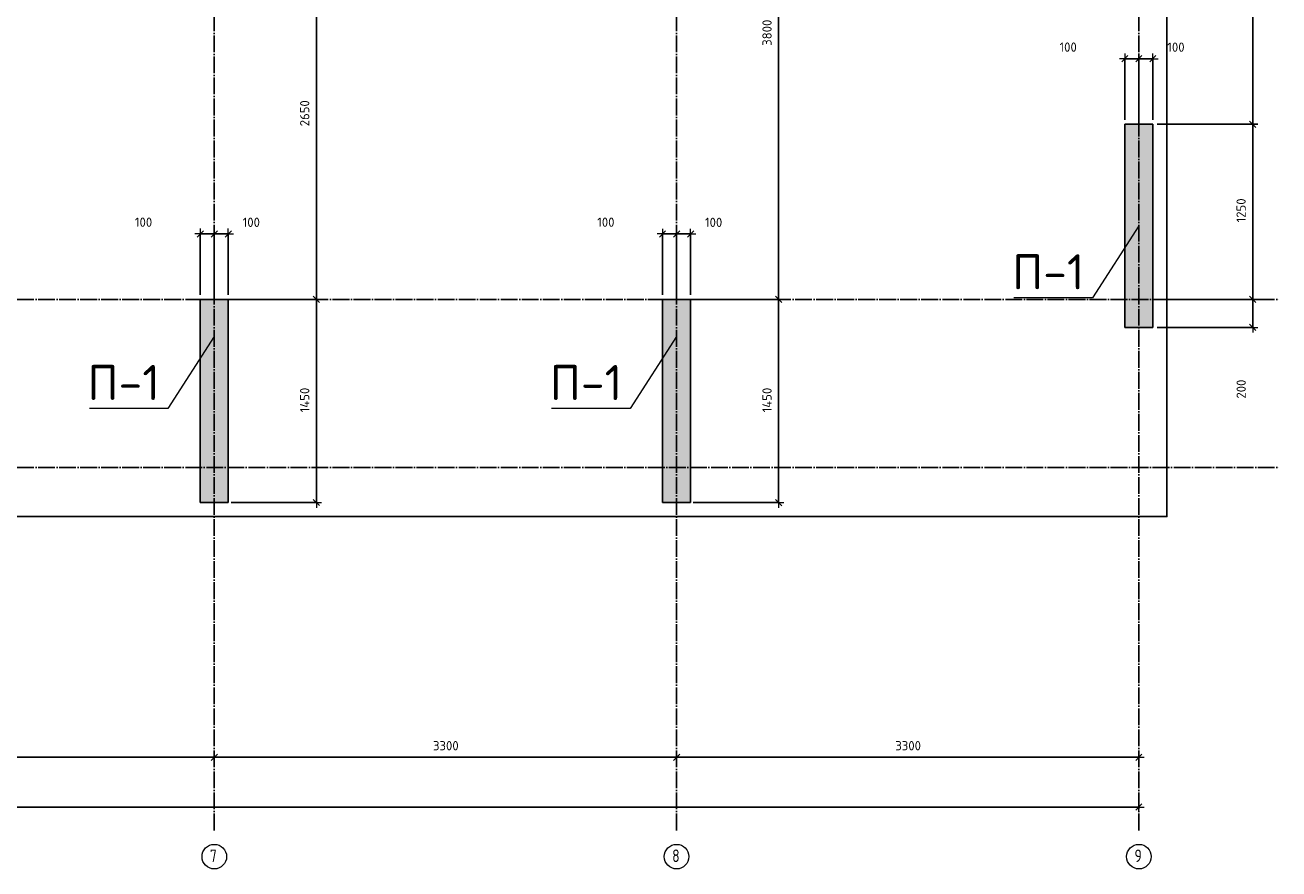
# Model space of a CAD drawing. Header units: millimetres. Extents: x -37663 to 118746, y -2869 to 47508.
# Tile 40 of 54: x 57100 to 66050, y -2865 to 3158. Entities that reach past the tile are written whole.
import ezdxf

# ---------------------------------------------------------------- set-up
doc = ezdxf.new("R2010")
doc.units = ezdxf.units.MM
doc.header["$PDMODE"] = 65
doc.linetypes.add('______11', pattern=[150, 120, -15, 0, -15])
doc.linetypes.add('______5', pattern=[330, 240, -30, 30, -30])
for name, color, linetype, lineweight in [('Standard', 7, 'Continuous', 25), ('Высотная отметка (отверстия)', 7, 'Continuous', 13), ('Размерная линия_ общее', 7, 'Continuous', 13)]:
    doc.layers.add(name, color=color, linetype=linetype, lineweight=lineweight)
doc.layers.add('Осевая линия_ общее', color=7, linetype='______5', lineweight=13, true_color=0xa0a0a0)
doc.styles.add('ISOCPEUR', font='ISOCPEUR')
doc.dimstyles.new('DIMSTYLE_3', dxfattribs={"dimtxt": 66, "dimasz": 75, "dimexe": 0, "dimexo": 0, "dimgap": 33, "dimtad": 2, "dimdec": 0, "dimrnd": 5, "dimzin": 12, "dimdsep": 46, "dimtxsty": 'ISOCPEUR', "dimblk1": 'ALL_ML_STRICH', "dimblk2": 'ALL_ML_STRICH', "dimsah": 1, "dimcen": 0, "dimclrd": 7, "dimclre": 256, "dimclrt": 7, "dimadec": 0, "dimazin": 0, "dimtfac": 1, "dimtdec": 0, "dimtix": 1, "dimtmove": 2, "dimatfit": 3, "dimfxl": 0, "dimtzin": 0, "dimlwd": 0, "dimlwe": -3, "dimarcsym": 0})
doc.dimstyles.new('DIMSTYLE_5', dxfattribs={"dimtxt": 66, "dimasz": 75, "dimexe": 0, "dimexo": 0, "dimgap": 33, "dimtad": 2, "dimdec": 0, "dimrnd": 5, "dimzin": 12, "dimdsep": 46, "dimtxsty": 'ISOCPEUR', "dimblk1": 'ALL_ML_STRICH', "dimblk2": 'ALL_ML_STRICH', "dimsah": 1, "dimcen": 0, "dimclrd": 7, "dimclre": 256, "dimclrt": 7, "dimadec": 0, "dimazin": 0, "dimtfac": 1, "dimtdec": 0, "dimtix": 1, "dimtmove": 2, "dimatfit": 3, "dimfxl": 0, "dimtvp": 1.2, "dimtzin": 0, "dimlwd": 0, "dimlwe": -3, "dimarcsym": 0})

# ---------------------------------------------------------------- blocks, each defined once
blk = doc.blocks.new('ALL_ML_STRICH')
at = {"color": 0, "linetype": 'ByBlock', "lineweight": -2}
for p, q in [((-1, 0), (0.5, 0)), ((-0.3, -0.3), (0.3, 0.3)), ((0, -0.5), (0, 0.5))]:
    blk.add_line(p, q, dxfattribs=at)
blk = doc.blocks.new('*D35')
at = {"layer": 'DEFPOINTS', "color": 7, "linetype": 'Continuous', "lineweight": 13, "transparency": 33554687}
for p in [(40000, -2423.6), (65050, -2457.7), (40000, -2523.1)]:
    blk.add_point(p, dxfattribs=at)
at = {"layer": 'Размерная линия_ общее', "color": 253, "linetype": 'Continuous', "lineweight": -2, "true_color": 0xa0a0a0, "transparency": 33554687}
for p, q in [((40000, -2503.1), (40000, -2423.6)), ((65050, -2437.7), (65050, -2423.6))]:
    blk.add_line(p, q, dxfattribs=at)
at = {"layer": 'Размерная линия_ общее', "color": 7, "linetype": 'Continuous', "lineweight": -2, "transparency": 33554687}
blk.add_line((40000, -2423.6), (65050, -2423.6), dxfattribs=at)
at = {"layer": 'Размерная линия_ общее', "color": 7, "linetype": 'Continuous', "lineweight": 13, "transparency": 33554687, "xscale": 75, "yscale": 75, "zscale": 75, "rotation": 180}
blk.add_blockref('ALL_ML_STRICH', (40000, -2423.6), dxfattribs=at)
at = {"layer": 'Размерная линия_ общее', "color": 7, "linetype": 'Continuous', "lineweight": 13, "transparency": 33554687, "xscale": 75, "yscale": 75, "zscale": 75}
blk.add_blockref('ALL_ML_STRICH', (65050, -2423.6), dxfattribs=at)
at = {"layer": 'Размерная линия_ общее', "color": 7, "linetype": 'Continuous', "lineweight": 13, "transparency": 33554687, "insert": (52528.3, -2340.6), "char_height": 66, "width": 330, "attachment_point": 5, "style": 'ISOCPEUR'}
blk.add_mtext('\\A1;{25050}', dxfattribs=at)
blk = doc.blocks.new('СЛОЖНЫЙ_ОБЪЕКТ_0')
at = {"layer": 'Осевая линия_ общее', "color": 253, "linetype": '______11', "lineweight": -3, "true_color": 0xa0a0a0, "transparency": 33554687}
for p, q in [((58450, -2590), (58450, 20630)), ((65050, -2590), (65050, 14620)), ((61750, -2590), (61750, 14510)), ((37230, 1200), (66050, 1200)), ((37230, 0), (66050, 0))]:
    blk.add_line(p, q, dxfattribs=at)
at = {"layer": 'Осевая линия_ общее', "color": 7, "linetype": 'Continuous', "lineweight": 13, "transparency": 33554687}
for centre in [(58450.7, -2777.6), (61750.7, -2777.6), (65050.7, -2777.6)]:
    blk.add_circle(centre, 87.7, dxfattribs=at)
at = {"layer": 'Осевая линия_ общее', "color": 7, "linetype": 'Continuous', "lineweight": 13, "transparency": 33554687, "char_height": 90, "width": 97.922, "attachment_point": 7, "style": 'ISOCPEUR'}
for s, insert in [('\\W0.78;7', (58419.2, -2816.7)), ('\\W0.78;8', (61719.2, -2816.7)), ('\\W0.78;9', (65019.2, -2816.7))]:
    blk.add_mtext(s, dxfattribs=dict(at, insert=insert))
blk = doc.blocks.new('*D42')
at = {"layer": 'DEFPOINTS', "color": 7, "linetype": 'Continuous', "lineweight": 13, "transparency": 33554687}
for p in [(55150, -1990), (55150, -2068.8), (58450, -2071.3)]:
    blk.add_point(p, dxfattribs=at)
at = {"layer": 'Размерная линия_ общее', "color": 253, "linetype": 'Continuous', "lineweight": -2, "true_color": 0xa0a0a0, "transparency": 33554687}
for p, q in [((55150, -2090), (55150, -2068.8)), ((58450, -2068.8), (58450, -2068.8))]:
    blk.add_line(p, q, dxfattribs=at)
at = {"layer": 'Размерная линия_ общее', "color": 7, "linetype": 'Continuous', "lineweight": -2, "transparency": 33554687}
blk.add_line((55150, -2068.8), (58450, -2068.8), dxfattribs=at)
at = {"layer": 'Размерная линия_ общее', "color": 7, "linetype": 'Continuous', "lineweight": 13, "transparency": 33554687, "xscale": 75, "yscale": 75, "zscale": 75, "rotation": 180}
blk.add_blockref('ALL_ML_STRICH', (55150, -2068.8), dxfattribs=at)
at = {"layer": 'Размерная линия_ общее', "color": 7, "linetype": 'Continuous', "lineweight": 13, "transparency": 33554687, "xscale": 75, "yscale": 75, "zscale": 75}
blk.add_blockref('ALL_ML_STRICH', (58450, -2068.8), dxfattribs=at)
at = {"layer": 'Размерная линия_ общее', "color": 7, "linetype": 'Continuous', "lineweight": 13, "transparency": 33554687, "insert": (56803.3, -1985.8), "char_height": 66, "width": 264, "attachment_point": 5, "style": 'ISOCPEUR'}
blk.add_mtext('\\A1;{3300}', dxfattribs=at)
blk = doc.blocks.new('*D43')
at = {"layer": 'DEFPOINTS', "color": 7, "linetype": 'Continuous', "lineweight": 13, "transparency": 33554687}
for p in [(61750, -1976.4), (58450, -2068.8), (58450, -2071.3)]:
    blk.add_point(p, dxfattribs=at)
at = {"layer": 'Размерная линия_ общее', "color": 253, "linetype": 'Continuous', "lineweight": -2, "true_color": 0xa0a0a0, "transparency": 33554687}
for p, q in [((58450, -2068.8), (58450, -2068.8)), ((61750, -2076.4), (61750, -2068.8))]:
    blk.add_line(p, q, dxfattribs=at)
at = {"layer": 'Размерная линия_ общее', "color": 7, "linetype": 'Continuous', "lineweight": -2, "transparency": 33554687}
blk.add_line((58450, -2068.8), (61750, -2068.8), dxfattribs=at)
at = {"layer": 'Размерная линия_ общее', "color": 7, "linetype": 'Continuous', "lineweight": 13, "transparency": 33554687, "xscale": 75, "yscale": 75, "zscale": 75, "rotation": 180}
blk.add_blockref('ALL_ML_STRICH', (58450, -2068.8), dxfattribs=at)
at = {"layer": 'Размерная линия_ общее', "color": 7, "linetype": 'Continuous', "lineweight": 13, "transparency": 33554687, "xscale": 75, "yscale": 75, "zscale": 75}
blk.add_blockref('ALL_ML_STRICH', (61750, -2068.8), dxfattribs=at)
at = {"layer": 'Размерная линия_ общее', "color": 7, "linetype": 'Continuous', "lineweight": 13, "transparency": 33554687, "insert": (60103.3, -1985.8), "char_height": 66, "width": 264, "attachment_point": 5, "style": 'ISOCPEUR'}
blk.add_mtext('\\A1;{3300}', dxfattribs=at)
blk = doc.blocks.new('*D44')
at = {"layer": 'DEFPOINTS', "color": 7, "linetype": 'Continuous', "lineweight": 13, "transparency": 33554687}
for p in [(61750, -1976.4), (65050, -1976.4), (61750, -2068.8)]:
    blk.add_point(p, dxfattribs=at)
at = {"layer": 'Размерная линия_ общее', "color": 253, "linetype": 'Continuous', "lineweight": -2, "true_color": 0xa0a0a0, "transparency": 33554687}
for p, q in [((61750, -2076.4), (61750, -2068.8)), ((65050, -2076.4), (65050, -2068.8))]:
    blk.add_line(p, q, dxfattribs=at)
at = {"layer": 'Размерная линия_ общее', "color": 7, "linetype": 'Continuous', "lineweight": -2, "transparency": 33554687}
blk.add_line((61750, -2068.8), (65050, -2068.8), dxfattribs=at)
at = {"layer": 'Размерная линия_ общее', "color": 7, "linetype": 'Continuous', "lineweight": 13, "transparency": 33554687, "xscale": 75, "yscale": 75, "zscale": 75, "rotation": 180}
blk.add_blockref('ALL_ML_STRICH', (61750, -2068.8), dxfattribs=at)
at = {"layer": 'Размерная линия_ общее', "color": 7, "linetype": 'Continuous', "lineweight": 13, "transparency": 33554687, "xscale": 75, "yscale": 75, "zscale": 75}
blk.add_blockref('ALL_ML_STRICH', (65050, -2068.8), dxfattribs=at)
at = {"layer": 'Размерная линия_ общее', "color": 7, "linetype": 'Continuous', "lineweight": 13, "transparency": 33554687, "insert": (63403.3, -1985.8), "char_height": 66, "width": 264, "attachment_point": 5, "style": 'ISOCPEUR'}
blk.add_mtext('\\A1;{3300}', dxfattribs=at)
blk = doc.blocks.new('*D90')
at = {"layer": 'DEFPOINTS', "color": 7, "linetype": 'Continuous', "lineweight": 13, "transparency": 33554687}
for p in [(58550, 1200), (58550, -250), (59179, -250)]:
    blk.add_point(p, dxfattribs=at)
at = {"layer": 'Размерная линия_ общее', "color": 253, "linetype": 'Continuous', "lineweight": -2, "true_color": 0xa0a0a0, "transparency": 33554687}
for p, q in [((58570, 1200), (59179, 1200)), ((58570, -250), (59179, -250))]:
    blk.add_line(p, q, dxfattribs=at)
at = {"layer": 'Размерная линия_ общее', "color": 7, "linetype": 'Continuous', "lineweight": -2, "transparency": 33554687}
blk.add_line((59179, -250), (59179, 1200), dxfattribs=at)
at = {"layer": 'Размерная линия_ общее', "color": 7, "linetype": 'Continuous', "lineweight": 13, "transparency": 33554687, "xscale": 75, "yscale": 75, "zscale": 75}
for p, rotation in [((59179, 1200), 90), ((59179, -250), 270)]:
    blk.add_blockref('ALL_ML_STRICH', p, dxfattribs=dict(at, rotation=rotation))
at = {"layer": 'Размерная линия_ общее', "color": 7, "linetype": 'Continuous', "lineweight": 13, "transparency": 33554687, "insert": (59096, 481.6), "char_height": 66, "width": 264, "attachment_point": 5, "rotation": 90, "style": 'ISOCPEUR'}
blk.add_mtext('\\A1;{1450}', dxfattribs=at)
blk = doc.blocks.new('*D91')
at = {"layer": 'DEFPOINTS', "color": 7, "linetype": 'Continuous', "lineweight": 13, "transparency": 33554687}
for p in [(58550, 3850), (58550, 1200), (59179, 1200)]:
    blk.add_point(p, dxfattribs=at)
at = {"layer": 'Размерная линия_ общее', "color": 253, "linetype": 'Continuous', "lineweight": -2, "true_color": 0xa0a0a0, "transparency": 33554687}
for p, q in [((58570, 3850), (59179, 3850)), ((58570, 1200), (59179, 1200))]:
    blk.add_line(p, q, dxfattribs=at)
at = {"layer": 'Размерная линия_ общее', "color": 7, "linetype": 'Continuous', "lineweight": -2, "transparency": 33554687}
blk.add_line((59179, 1200), (59179, 3850), dxfattribs=at)
at = {"layer": 'Размерная линия_ общее', "color": 7, "linetype": 'Continuous', "lineweight": 13, "transparency": 33554687, "xscale": 75, "yscale": 75, "zscale": 75}
for p, rotation in [((59179, 3850), 90), ((59179, 1200), 270)]:
    blk.add_blockref('ALL_ML_STRICH', p, dxfattribs=dict(at, rotation=rotation))
at = {"layer": 'Размерная линия_ общее', "color": 7, "linetype": 'Continuous', "lineweight": 13, "transparency": 33554687, "insert": (59096, 2528.3), "char_height": 66, "width": 264, "attachment_point": 5, "rotation": 90, "style": 'ISOCPEUR'}
blk.add_mtext('\\A1;{2650}', dxfattribs=at)
blk = doc.blocks.new('*D143')
at = {"layer": 'DEFPOINTS', "color": 7, "linetype": 'Continuous', "lineweight": 13, "transparency": 33554687}
for p in [(61850, 1199.8), (61850, -250.2), (62479, -250.2)]:
    blk.add_point(p, dxfattribs=at)
at = {"layer": 'Размерная линия_ общее', "color": 253, "linetype": 'Continuous', "lineweight": -2, "true_color": 0xa0a0a0, "transparency": 33554687}
for p, q in [((61870, 1199.8), (62479, 1199.8)), ((61870, -250.2), (62479, -250.2))]:
    blk.add_line(p, q, dxfattribs=at)
at = {"layer": 'Размерная линия_ общее', "color": 7, "linetype": 'Continuous', "lineweight": -2, "transparency": 33554687}
blk.add_line((62479, -250.2), (62479, 1199.8), dxfattribs=at)
at = {"layer": 'Размерная линия_ общее', "color": 7, "linetype": 'Continuous', "lineweight": 13, "transparency": 33554687, "xscale": 75, "yscale": 75, "zscale": 75}
for p, rotation in [((62479, 1199.8), 90), ((62479, -250.2), 270)]:
    blk.add_blockref('ALL_ML_STRICH', p, dxfattribs=dict(at, rotation=rotation))
at = {"layer": 'Размерная линия_ общее', "color": 7, "linetype": 'Continuous', "lineweight": 13, "transparency": 33554687, "insert": (62396, 481.4), "char_height": 66, "width": 264, "attachment_point": 5, "rotation": 90, "style": 'ISOCPEUR'}
blk.add_mtext('\\A1;{1450}', dxfattribs=at)
blk = doc.blocks.new('*D144')
at = {"layer": 'DEFPOINTS', "color": 7, "linetype": 'Continuous', "lineweight": 13, "transparency": 33554687}
for p in [(61850, 5000), (61850, 1199.8), (62479, 1199.8)]:
    blk.add_point(p, dxfattribs=at)
at = {"layer": 'Размерная линия_ общее', "color": 253, "linetype": 'Continuous', "lineweight": -2, "true_color": 0xa0a0a0, "transparency": 33554687}
for p, q in [((61870, 5000), (62479, 5000)), ((61870, 1199.8), (62479, 1199.8))]:
    blk.add_line(p, q, dxfattribs=at)
at = {"layer": 'Размерная линия_ общее', "color": 7, "linetype": 'Continuous', "lineweight": -2, "transparency": 33554687}
blk.add_line((62479, 1199.8), (62479, 5000), dxfattribs=at)
at = {"layer": 'Размерная линия_ общее', "color": 7, "linetype": 'Continuous', "lineweight": 13, "transparency": 33554687, "xscale": 75, "yscale": 75, "zscale": 75}
for p, rotation in [((62479, 5000), 90), ((62479, 1199.8), 270)]:
    blk.add_blockref('ALL_ML_STRICH', p, dxfattribs=dict(at, rotation=rotation))
at = {"layer": 'Размерная линия_ общее', "color": 7, "linetype": 'Continuous', "lineweight": 13, "transparency": 33554687, "insert": (62396, 3103.2), "char_height": 66, "width": 264, "attachment_point": 5, "rotation": 90, "style": 'ISOCPEUR'}
blk.add_mtext('\\A1;{3800}', dxfattribs=at)
blk = doc.blocks.new('*D290')
at = {"layer": 'DEFPOINTS', "color": 7, "linetype": 'Continuous', "lineweight": 13, "transparency": 33554687}
for p in [(65160, 1200), (65160, 1000), (65863, 1000)]:
    blk.add_point(p, dxfattribs=at)
at = {"layer": 'Размерная линия_ общее', "color": 253, "linetype": 'Continuous', "lineweight": -2, "true_color": 0xa0a0a0, "transparency": 33554687}
for p, q in [((65180, 1200), (65863, 1200)), ((65180, 1000), (65863, 1000))]:
    blk.add_line(p, q, dxfattribs=at)
at = {"layer": 'Размерная линия_ общее', "color": 7, "linetype": 'Continuous', "lineweight": -2, "transparency": 33554687}
blk.add_line((65863, 1000), (65863, 1200), dxfattribs=at)
at = {"layer": 'Размерная линия_ общее', "color": 7, "linetype": 'Continuous', "lineweight": 13, "transparency": 33554687, "xscale": 75, "yscale": 75, "zscale": 75}
for p, rotation in [((65863, 1200), 90), ((65863, 1000), 270)]:
    blk.add_blockref('ALL_ML_STRICH', p, dxfattribs=dict(at, rotation=rotation))
at = {"layer": 'Размерная линия_ общее', "color": 7, "linetype": 'Continuous', "lineweight": 13, "transparency": 33554687, "insert": (65780.6, 559.4), "char_height": 66, "width": 198, "attachment_point": 5, "rotation": 90, "style": 'ISOCPEUR'}
blk.add_mtext('\\A1;{200}', dxfattribs=at)
blk = doc.blocks.new('*D291')
at = {"layer": 'DEFPOINTS', "color": 7, "linetype": 'Continuous', "lineweight": 13, "transparency": 33554687}
for p in [(65160, 2450), (65160, 1200), (65863, 1200)]:
    blk.add_point(p, dxfattribs=at)
at = {"layer": 'Размерная линия_ общее', "color": 253, "linetype": 'Continuous', "lineweight": -2, "true_color": 0xa0a0a0, "transparency": 33554687}
for p, q in [((65180, 2450), (65863, 2450)), ((65180, 1200), (65863, 1200))]:
    blk.add_line(p, q, dxfattribs=at)
at = {"layer": 'Размерная линия_ общее', "color": 7, "linetype": 'Continuous', "lineweight": -2, "transparency": 33554687}
blk.add_line((65863, 1200), (65863, 2450), dxfattribs=at)
at = {"layer": 'Размерная линия_ общее', "color": 7, "linetype": 'Continuous', "lineweight": 13, "transparency": 33554687, "xscale": 75, "yscale": 75, "zscale": 75}
for p, rotation in [((65863, 2450), 90), ((65863, 1200), 270)]:
    blk.add_blockref('ALL_ML_STRICH', p, dxfattribs=dict(at, rotation=rotation))
at = {"layer": 'Размерная линия_ общее', "color": 7, "linetype": 'Continuous', "lineweight": 13, "transparency": 33554687, "insert": (65780, 1834.9), "char_height": 66, "width": 264, "attachment_point": 5, "rotation": 90, "style": 'ISOCPEUR'}
blk.add_mtext('\\A1;{1250}', dxfattribs=at)
blk = doc.blocks.new('*D292')
at = {"layer": 'DEFPOINTS', "color": 7, "linetype": 'Continuous', "lineweight": 13, "transparency": 33554687}
for p in [(65160, 4680), (65160, 2450), (65863, 2450)]:
    blk.add_point(p, dxfattribs=at)
at = {"layer": 'Размерная линия_ общее', "color": 253, "linetype": 'Continuous', "lineweight": -2, "true_color": 0xa0a0a0, "transparency": 33554687}
for p, q in [((65180, 4680), (65863, 4680)), ((65180, 2450), (65863, 2450))]:
    blk.add_line(p, q, dxfattribs=at)
at = {"layer": 'Размерная линия_ общее', "color": 7, "linetype": 'Continuous', "lineweight": -2, "transparency": 33554687}
blk.add_line((65863, 2450), (65863, 4680), dxfattribs=at)
at = {"layer": 'Размерная линия_ общее', "color": 7, "linetype": 'Continuous', "lineweight": 13, "transparency": 33554687, "xscale": 75, "yscale": 75, "zscale": 75}
for p, rotation in [((65863, 4680), 90), ((65863, 2450), 270)]:
    blk.add_blockref('ALL_ML_STRICH', p, dxfattribs=dict(at, rotation=rotation))
at = {"layer": 'Размерная линия_ общее', "color": 7, "linetype": 'Continuous', "lineweight": 13, "transparency": 33554687, "insert": (65780, 3568.3), "char_height": 66, "width": 264, "attachment_point": 5, "rotation": 90, "style": 'ISOCPEUR'}
blk.add_mtext('\\A1;{2230}', dxfattribs=at)
blk = doc.blocks.new('*D389')
at = {"layer": 'DEFPOINTS', "color": 7, "linetype": 'Continuous', "lineweight": 13, "transparency": 33554687}
for p in [(58350, 1667.2), (58350, 1212.3), (58450, 1212.3)]:
    blk.add_point(p, dxfattribs=at)
at = {"layer": 'Размерная линия_ общее', "color": 253, "linetype": 'Continuous', "lineweight": -2, "true_color": 0xa0a0a0, "transparency": 33554687}
for p, q in [((58350, 1232.3), (58350, 1667.2)), ((58450, 1232.3), (58450, 1667.2))]:
    blk.add_line(p, q, dxfattribs=at)
at = {"layer": 'Размерная линия_ общее', "color": 7, "linetype": 'Continuous', "lineweight": -2, "transparency": 33554687}
blk.add_line((58350, 1667.2), (58450, 1667.2), dxfattribs=at)
at = {"layer": 'Размерная линия_ общее', "color": 7, "linetype": 'Continuous', "lineweight": 13, "transparency": 33554687, "xscale": 75, "yscale": 75, "zscale": 75, "rotation": 180}
blk.add_blockref('ALL_ML_STRICH', (58350, 1667.2), dxfattribs=at)
at = {"layer": 'Размерная линия_ общее', "color": 7, "linetype": 'Continuous', "lineweight": 13, "transparency": 33554687, "xscale": 75, "yscale": 75, "zscale": 75}
blk.add_blockref('ALL_ML_STRICH', (58450, 1667.2), dxfattribs=at)
at = {"layer": 'Размерная линия_ общее', "color": 7, "linetype": 'Continuous', "lineweight": 13, "transparency": 33554687, "insert": (57945.6, 1750.7), "char_height": 66, "width": 198, "attachment_point": 5, "style": 'ISOCPEUR'}
blk.add_mtext('\\A1;{100}', dxfattribs=at)
blk = doc.blocks.new('*D390')
at = {"layer": 'DEFPOINTS', "color": 7, "linetype": 'Continuous', "lineweight": 13, "transparency": 33554687}
for p in [(58450, 1667.2), (58450, 1212.3), (58550, 1212.3)]:
    blk.add_point(p, dxfattribs=at)
at = {"layer": 'Размерная линия_ общее', "color": 253, "linetype": 'Continuous', "lineweight": -2, "true_color": 0xa0a0a0, "transparency": 33554687}
for p, q in [((58450, 1232.3), (58450, 1667.2)), ((58550, 1232.3), (58550, 1667.2))]:
    blk.add_line(p, q, dxfattribs=at)
at = {"layer": 'Размерная линия_ общее', "color": 7, "linetype": 'Continuous', "lineweight": -2, "transparency": 33554687}
blk.add_line((58450, 1667.2), (58550, 1667.2), dxfattribs=at)
at = {"layer": 'Размерная линия_ общее', "color": 7, "linetype": 'Continuous', "lineweight": 13, "transparency": 33554687, "xscale": 75, "yscale": 75, "zscale": 75, "rotation": 180}
blk.add_blockref('ALL_ML_STRICH', (58450, 1667.2), dxfattribs=at)
at = {"layer": 'Размерная линия_ общее', "color": 7, "linetype": 'Continuous', "lineweight": 13, "transparency": 33554687, "xscale": 75, "yscale": 75, "zscale": 75}
blk.add_blockref('ALL_ML_STRICH', (58550, 1667.2), dxfattribs=at)
at = {"layer": 'Размерная линия_ общее', "color": 7, "linetype": 'Continuous', "lineweight": 13, "transparency": 33554687, "insert": (58714.7, 1750), "char_height": 66, "width": 198, "attachment_point": 5, "style": 'ISOCPEUR'}
blk.add_mtext('\\A1;{100}', dxfattribs=at)
blk = doc.blocks.new('*D391')
at = {"layer": 'DEFPOINTS', "color": 7, "linetype": 'Continuous', "lineweight": 13, "transparency": 33554687}
for p in [(61650, 1667), (61650, 1212.1), (61750, 1212.1)]:
    blk.add_point(p, dxfattribs=at)
at = {"layer": 'Размерная линия_ общее', "color": 253, "linetype": 'Continuous', "lineweight": -2, "true_color": 0xa0a0a0, "transparency": 33554687}
for p, q in [((61650, 1232.1), (61650, 1667)), ((61750, 1232.1), (61750, 1667))]:
    blk.add_line(p, q, dxfattribs=at)
at = {"layer": 'Размерная линия_ общее', "color": 7, "linetype": 'Continuous', "lineweight": -2, "transparency": 33554687}
blk.add_line((61650, 1667), (61750, 1667), dxfattribs=at)
at = {"layer": 'Размерная линия_ общее', "color": 7, "linetype": 'Continuous', "lineweight": 13, "transparency": 33554687, "xscale": 75, "yscale": 75, "zscale": 75, "rotation": 180}
blk.add_blockref('ALL_ML_STRICH', (61650, 1667), dxfattribs=at)
at = {"layer": 'Размерная линия_ общее', "color": 7, "linetype": 'Continuous', "lineweight": 13, "transparency": 33554687, "xscale": 75, "yscale": 75, "zscale": 75}
blk.add_blockref('ALL_ML_STRICH', (61750, 1667), dxfattribs=at)
at = {"layer": 'Размерная линия_ общее', "color": 7, "linetype": 'Continuous', "lineweight": 13, "transparency": 33554687, "insert": (61245.6, 1750.5), "char_height": 66, "width": 198, "attachment_point": 5, "style": 'ISOCPEUR'}
blk.add_mtext('\\A1;{100}', dxfattribs=at)
blk = doc.blocks.new('*D392')
at = {"layer": 'DEFPOINTS', "color": 7, "linetype": 'Continuous', "lineweight": 13, "transparency": 33554687}
for p in [(61750, 1667), (61750, 1212.1), (61850, 1212.1)]:
    blk.add_point(p, dxfattribs=at)
at = {"layer": 'Размерная линия_ общее', "color": 253, "linetype": 'Continuous', "lineweight": -2, "true_color": 0xa0a0a0, "transparency": 33554687}
for p, q in [((61750, 1232.1), (61750, 1667)), ((61850, 1232.1), (61850, 1667))]:
    blk.add_line(p, q, dxfattribs=at)
at = {"layer": 'Размерная линия_ общее', "color": 7, "linetype": 'Continuous', "lineweight": -2, "transparency": 33554687}
blk.add_line((61750, 1667), (61850, 1667), dxfattribs=at)
at = {"layer": 'Размерная линия_ общее', "color": 7, "linetype": 'Continuous', "lineweight": 13, "transparency": 33554687, "xscale": 75, "yscale": 75, "zscale": 75, "rotation": 180}
blk.add_blockref('ALL_ML_STRICH', (61750, 1667), dxfattribs=at)
at = {"layer": 'Размерная линия_ общее', "color": 7, "linetype": 'Continuous', "lineweight": 13, "transparency": 33554687, "xscale": 75, "yscale": 75, "zscale": 75}
blk.add_blockref('ALL_ML_STRICH', (61850, 1667), dxfattribs=at)
at = {"layer": 'Размерная линия_ общее', "color": 7, "linetype": 'Continuous', "lineweight": 13, "transparency": 33554687, "insert": (62014.7, 1749.8), "char_height": 66, "width": 198, "attachment_point": 5, "style": 'ISOCPEUR'}
blk.add_mtext('\\A1;{100}', dxfattribs=at)
blk = doc.blocks.new('*D397')
at = {"layer": 'DEFPOINTS', "color": 7, "linetype": 'Continuous', "lineweight": 13, "transparency": 33554687}
for p in [(64950, 2917.2), (64950, 2462.3), (65050, 2462.3)]:
    blk.add_point(p, dxfattribs=at)
at = {"layer": 'Размерная линия_ общее', "color": 253, "linetype": 'Continuous', "lineweight": -2, "true_color": 0xa0a0a0, "transparency": 33554687}
for p, q in [((64950, 2482.3), (64950, 2917.2)), ((65050, 2482.3), (65050, 2917.2))]:
    blk.add_line(p, q, dxfattribs=at)
at = {"layer": 'Размерная линия_ общее', "color": 7, "linetype": 'Continuous', "lineweight": -2, "transparency": 33554687}
blk.add_line((64950, 2917.2), (65050, 2917.2), dxfattribs=at)
at = {"layer": 'Размерная линия_ общее', "color": 7, "linetype": 'Continuous', "lineweight": 13, "transparency": 33554687, "xscale": 75, "yscale": 75, "zscale": 75, "rotation": 180}
blk.add_blockref('ALL_ML_STRICH', (64950, 2917.2), dxfattribs=at)
at = {"layer": 'Размерная линия_ общее', "color": 7, "linetype": 'Continuous', "lineweight": 13, "transparency": 33554687, "xscale": 75, "yscale": 75, "zscale": 75}
blk.add_blockref('ALL_ML_STRICH', (65050, 2917.2), dxfattribs=at)
at = {"layer": 'Размерная линия_ общее', "color": 7, "linetype": 'Continuous', "lineweight": 13, "transparency": 33554687, "insert": (64545.6, 3000.7), "char_height": 66, "width": 198, "attachment_point": 5, "style": 'ISOCPEUR'}
blk.add_mtext('\\A1;{100}', dxfattribs=at)
blk = doc.blocks.new('*D398')
at = {"layer": 'DEFPOINTS', "color": 7, "linetype": 'Continuous', "lineweight": 13, "transparency": 33554687}
for p in [(65050, 2917.2), (65050, 2462.3), (65150, 2462.3)]:
    blk.add_point(p, dxfattribs=at)
at = {"layer": 'Размерная линия_ общее', "color": 253, "linetype": 'Continuous', "lineweight": -2, "true_color": 0xa0a0a0, "transparency": 33554687}
for p, q in [((65050, 2482.3), (65050, 2917.2)), ((65150, 2482.3), (65150, 2917.2))]:
    blk.add_line(p, q, dxfattribs=at)
at = {"layer": 'Размерная линия_ общее', "color": 7, "linetype": 'Continuous', "lineweight": -2, "transparency": 33554687}
blk.add_line((65050, 2917.2), (65150, 2917.2), dxfattribs=at)
at = {"layer": 'Размерная линия_ общее', "color": 7, "linetype": 'Continuous', "lineweight": 13, "transparency": 33554687, "xscale": 75, "yscale": 75, "zscale": 75, "rotation": 180}
blk.add_blockref('ALL_ML_STRICH', (65050, 2917.2), dxfattribs=at)
at = {"layer": 'Размерная линия_ общее', "color": 7, "linetype": 'Continuous', "lineweight": 13, "transparency": 33554687, "xscale": 75, "yscale": 75, "zscale": 75}
blk.add_blockref('ALL_ML_STRICH', (65150, 2917.2), dxfattribs=at)
at = {"layer": 'Размерная линия_ общее', "color": 7, "linetype": 'Continuous', "lineweight": 13, "transparency": 33554687, "insert": (65314.7, 3000), "char_height": 66, "width": 198, "attachment_point": 5, "style": 'ISOCPEUR'}
blk.add_mtext('\\A1;{100}', dxfattribs=at)

msp = doc.modelspace()

# ---------------------------------------------------------------- hatches: boundary and pattern name
at = {"linetype": 'Continuous', "lineweight": 13, "transparency": 33554687}
msp.add_hatch(color=7, dxfattribs=at).paths.add_polyline_path([(58350, -250), (58550, -250), (58550, 1200), (58350, 1200)])
at = {"layer": 'Standard', "linetype": 'Continuous', "lineweight": 13, "transparency": 33554687}
for points in [[(64950, 1000), (65150, 1000), (65150, 2450), (64950, 2450)], [(61650, -250.2), (61850, -250.2), (61850, 1199.8), (61650, 1199.8)]]:
    msp.add_hatch(color=7, dxfattribs=at).paths.add_polyline_path(points)

# ---------------------------------------------------------------- linework, layer by layer
at = {"color": 7, "linetype": 'Continuous', "lineweight": -3, "transparency": 33554687}
for p, q in [((58350, -250), (58350, 1200)), ((58350, 1200), (58550, 1200)), ((58550, 1200), (58550, -250)), ((58550, -250), (58350, -250))]:
    msp.add_line(p, q, dxfattribs=at)
at = {"layer": 'Standard', "color": 7, "linetype": 'Continuous', "lineweight": -3, "transparency": 33554687}
for p, q in [((64950, 1000), (64950, 2450)), ((64950, 2450), (65150, 2450)), ((65150, 2450), (65150, 1000)), ((61650, -250.2), (61650, 1199.8)), ((61650, 1199.8), (61850, 1199.8)), ((61850, 1199.8), (61850, -250.2)), ((65150, 1000), (64950, 1000)), ((61850, -250.2), (61650, -250.2))]:
    msp.add_line(p, q, dxfattribs=at)
at = {"layer": 'Standard', "color": 7, "linetype": 'Continuous', "lineweight": 25, "transparency": 33554687}
msp.add_lwpolyline([(39650, -350.2), (65250, -350.2), (65250, 46690), (39650, 46690), (39650, -350.2)], dxfattribs=at)
at = {"layer": 'Высотная отметка (отверстия)', "color": 7, "linetype": 'Continuous', "lineweight": 13, "transparency": 33554687}
for points in [[(65050, 1725), (64718.8, 1211.5), (64158.8, 1211.5)], [(58450, 935), (58118.8, 421.5), (57558.8, 421.5)], [(61750, 934.8), (61418.8, 421.2), (60858.8, 421.2)]]:
    msp.add_lwpolyline(points, dxfattribs=at)

# ---------------------------------------------------------------- block references
at = {"layer": 'Осевая линия_ общее', "color": 253, "linetype": '______11', "lineweight": -3, "true_color": 0xa0a0a0, "transparency": 33554687}
msp.add_blockref('СЛОЖНЫЙ_ОБЪЕКТ_0', (0, 0), dxfattribs=at)

# ---------------------------------------------------------------- texts
at = {"layer": 'Высотная отметка (отверстия)', "color": 7, "linetype": 'Continuous', "lineweight": 13, "transparency": 33554687, "char_height": 75, "width": 604.167, "attachment_point": 8, "style": 'ISOCPEUR'}
for insert in [(64403.8, 1271.5), (57803.8, 481.5), (61103.8, 481.2)]:
    msp.add_mtext('\\A1;{\\fISOCPEUR|i0|b0;\\H250.000000;\\W1.000000;\\C7;П-1}\\P', dxfattribs=dict(at, insert=insert))

# ---------------------------------------------------------------- dimensions: what is measured, and where the dimension line sits
at = {"layer": 'Размерная линия_ общее', "color": 7, "linetype": 'Continuous', "lineweight": 13, "transparency": 33554687}
for base, p1, p2, picture, middle in [((62479, 5000), (61870, 1199.8), (61870, 5000), '*D144', (62396, 3103.2)), ((65863, 4680), (65180, 2450), (65180, 4680), '*D292', (65780, 3568.3)), ((59179, 3850), (58570, 1200), (58570, 3850), '*D91', (59096, 2528.3)), ((65863, 2450), (65180, 1200), (65180, 2450), '*D291', (65780, 1834.9)), ((59179, 1200), (58570, -250), (58570, 1200), '*D90', (59096, 481.6)), ((62479, 1199.8), (61870, -250.2), (61870, 1199.8), '*D143', (62396, 481.4)), ((65863, 1200), (65180, 1000), (65180, 1200), '*D290', (65780.6, 559.4))]:
    dim = msp.add_linear_dim(base=base, p1=p1, p2=p2, angle=90, dimstyle='DIMSTYLE_3', override={"dimpost": '<>', "dimclrd": 7, "dimclre": 253, "dimclrt": 7, "dimlwd": 0, "dimlwe": 65533}, dxfattribs=at)
    dim.commit()
    dim.dimension.update_dxf_attribs({"geometry": picture, "text_midpoint": middle, "dimtype": 160})
for base, p1, p2, dimstyle, picture, middle in [((65050, 2917.2), (64950, 2482.3), (65050, 2482.3), 'DIMSTYLE_5', '*D397', (64545.6, 3000.7)), ((65150, 2917.2), (65050, 2482.3), (65150, 2482.3), 'DIMSTYLE_5', '*D398', (65314.7, 3000)), ((58450, 1667.2), (58350, 1232.3), (58450, 1232.3), 'DIMSTYLE_5', '*D389', (57945.6, 1750.7)), ((58550, 1667.2), (58450, 1232.3), (58550, 1232.3), 'DIMSTYLE_5', '*D390', (58714.7, 1750)), ((61750, 1667), (61650, 1232.1), (61750, 1232.1), 'DIMSTYLE_5', '*D391', (61245.6, 1750.5)), ((61850, 1667), (61750, 1232.1), (61850, 1232.1), 'DIMSTYLE_5', '*D392', (62014.7, 1749.8)), ((58450, -2068.8), (55150, -2090), (58450, -2068.8), 'DIMSTYLE_3', '*D42', (56803.3, -1985.8)), ((61750, -2068.8), (58450, -2068.8), (61750, -2076.4), 'DIMSTYLE_3', '*D43', (60103.3, -1985.8)), ((65050, -2068.8), (61750, -2076.4), (65050, -2076.4), 'DIMSTYLE_3', '*D44', (63403.3, -1985.8)), ((65050, -2423.6), (40000, -2503.1), (65050, -2437.7), 'DIMSTYLE_3', '*D35', (52528.3, -2340.6))]:
    dim = msp.add_linear_dim(base=base, p1=p1, p2=p2, dimstyle=dimstyle, override={"dimpost": '<>', "dimclrd": 7, "dimclre": 253, "dimclrt": 7, "dimlwd": 0, "dimlwe": 65533}, dxfattribs=at)
    dim.commit()
    dim.dimension.update_dxf_attribs({"geometry": picture, "text_midpoint": middle, "dimtype": 160})

doc.saveas('drawing.dxf')
